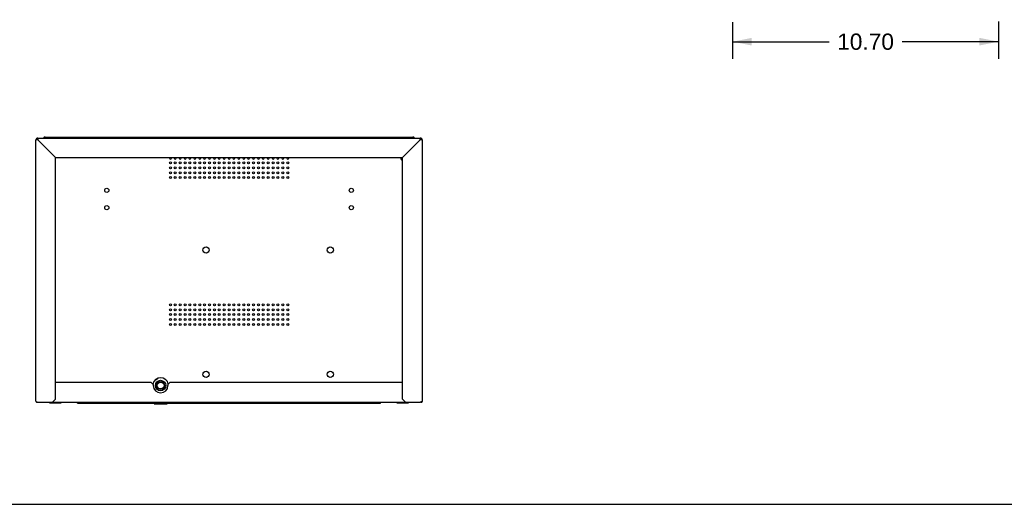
# Model space of a CAD drawing. Header units: inches. Extents: x 0 to 131, y 0 to 85.
# Tile 2 of 10: x 26 to 65, y 0 to 20. Entities that reach past the tile are written whole.
import ezdxf

# ---------------------------------------------------------------- set-up
doc = ezdxf.new("R2010")
doc.units = ezdxf.units.IN
doc.header["$LTSCALE"] = 7.192308
doc.header["$MEASUREMENT"] = 0
doc.layers.get('0').update_dxf_attribs({"linetype": 'CONTINUOUS'})
doc.layers.add('DIMENSIONS', color=7, linetype='CONTINUOUS')
doc.styles.get("Standard").update_dxf_attribs({"font": 'arial.ttf'})
doc.dimstyles.new('DIMSTYLE_1', dxfattribs={"dimtxt": 0.653846, "dimasz": 0.769231, "dimexe": 0.09, "dimexo": 0.07, "dimgap": 0.0425, "dimtad": 0, "dimtih": 1, "dimtoh": 1, "dimzin": 4, "dimdsep": 46, "dimtxsty": 'Standard', "dimblk": '_FILLED', "dimblk1": '_FILLED', "dimblk2": '_FILLED', "dimcen": 0.09, "dimazin": 1, "dimtfac": 1, "dimtdec": 3, "dimtofl": 0, "dimtmove": 0, "dimatfit": 3, "dimldrblk": '_FILLED', "dimfxl": 0, "dimtolj": 1, "dimtzin": 4, "dimarcsym": 0})

# ---------------------------------------------------------------- blocks, each defined once
blk = doc.blocks.new('_FILLED')
at = {"color": 0, "linetype": 'ByBlock'}
blk.add_solid([(0, 0), (-1, 0.2), (-1, -0.2)], dxfattribs=at)
blk = doc.blocks.new('*D3')
at = {"layer": 'DIMENSIONS', "color": 2, "linetype": 'Continuous'}
for p, q in [((64.961, 19.431), (64.961, 17.924)), ((54.26, 19.404), (54.26, 17.924)), ((54.26, 18.616), (58.141, 18.616)), ((64.961, 18.616), (61.08, 18.616))]:
    blk.add_line(p, q, dxfattribs=at)
at = {"layer": 'DIMENSIONS', "color": 2, "linetype": 'Continuous', "xscale": 0.7692307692, "yscale": 0.7692307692, "zscale": 0.7692307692, "rotation": 180}
blk.add_blockref('_FILLED', (54.26, 18.616), dxfattribs=at)
at = {"layer": 'DIMENSIONS', "color": 2, "linetype": 'Continuous', "xscale": 0.7692307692, "yscale": 0.7692307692, "zscale": 0.7692307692}
blk.add_blockref('_FILLED', (64.961, 18.616), dxfattribs=at)
at = {"layer": 'DIMENSIONS', "color": 2, "linetype": 'Continuous', "insert": (59.61, 18.943), "char_height": 0.6538, "width": 2.28482, "attachment_point": 2, "line_spacing_factor": 0.9}
blk.add_mtext('10.70', dxfattribs=at)

msp = doc.modelspace()

# ---------------------------------------------------------------- linework, layer by layer
at = {"color": 7, "linetype": 'Continuous'}
for p, q in [((26.2912, 14.7396), (26.2912, 14.6608)), ((26.2912, 14.7396), (41.6849, 14.7396)), ((26.5865, 14.7789), (41.3897, 14.7789)), ((29.4605, 14.7396), (29.4605, 14.7789)), ((30.0511, 14.7789), (30.0511, 14.7396)), ((37.9251, 14.7396), (37.9251, 14.7789)), ((38.5156, 14.7789), (38.5156, 14.7396)), ((41.6849, 14.6608), (41.6849, 14.7396)), ((26.2125, 4.149), (26.2125, 14.6608)), ((26.2912, 14.6608), (26.2125, 14.6608)), ((26.2912, 14.6608), (26.9999, 13.9522)), ((41.6849, 14.6608), (40.9763, 13.9522)), ((41.7637, 14.6608), (41.6849, 14.6608)), ((41.7637, 14.6608), (41.7637, 4.149)), ((26.9999, 4.2278), (26.9999, 13.9522)), ((26.9999, 13.9522), (40.9763, 13.9522)), ((40.9763, 4.2278), (40.9763, 13.9522)), ((30.8582, 4.897), (26.9999, 4.897)), ((30.8582, 4.897), (30.9369, 4.8183)), ((30.9245, 4.8424), (30.9245, 4.8307)), ((30.9369, 4.8183), (30.9369, 4.7789)), ((31.0219, 5.0128), (31.1339, 5.0775)), ((31.4429, 5.0126), (31.33, 5.0778)), ((31.5275, 4.8183), (31.6062, 4.897)), ((31.5275, 4.8183), (31.5275, 4.7789)), ((31.5399, 4.8307), (31.5399, 4.8424)), ((40.9763, 4.897), (31.6062, 4.897)), ((26.271, 4.1161), (26.2912, 4.1096)), ((26.2912, 4.1096), (41.6849, 4.1096)), ((26.7635, 4.0781), (26.7635, 4.1096)), ((26.7635, 4.0781), (27.2363, 4.0781)), ((26.8817, 4.0781), (26.8817, 4.1096)), ((26.9999, 4.2278), (26.8818, 4.1096)), ((27.1181, 4.0781), (27.1181, 4.1096)), ((27.2363, 4.0781), (27.2363, 4.1096)), ((27.8857, 4.0703), (27.8857, 4.1096)), ((27.8857, 4.0703), (40.0904, 4.0703)), ((28.3582, 4.0703), (28.3582, 4.1096)), ((28.9304, 4.1041), (28.929, 4.09)), ((28.929, 4.09), (28.929, 4.086)), ((29.2046, 4.09), (28.929, 4.09)), ((28.929, 4.086), (29.2046, 4.086)), ((29.2032, 4.1041), (29.2046, 4.09)), ((29.2046, 4.09), (29.2046, 4.086)), ((30.9684, 4.0703), (30.9684, 4.0467)), ((30.9684, 4.0467), (31.496, 4.0467)), ((31.496, 4.0703), (31.496, 4.0467)), ((32.2769, 4.1041), (32.2755, 4.09)), ((32.5511, 4.09), (32.2755, 4.09)), ((32.2755, 4.09), (32.2755, 4.086)), ((32.2755, 4.086), (32.5511, 4.086)), ((32.5497, 4.1041), (32.5511, 4.09)), ((32.5511, 4.09), (32.5511, 4.086)), ((35.6234, 4.1041), (35.6219, 4.09)), ((35.8975, 4.09), (35.6219, 4.09)), ((35.6219, 4.09), (35.6219, 4.086)), ((35.6219, 4.086), (35.8975, 4.086)), ((35.8961, 4.1041), (35.8975, 4.09)), ((35.8975, 4.09), (35.8975, 4.086)), ((39.618, 4.0703), (39.618, 4.1096)), ((40.0904, 4.0703), (40.0904, 4.1096)), ((40.7399, 4.0781), (40.7399, 4.1096)), ((40.7399, 4.0781), (41.2127, 4.0781)), ((40.8581, 4.0781), (40.8581, 4.1096)), ((41.0944, 4.1096), (40.9763, 4.2278)), ((41.0945, 4.0781), (41.0945, 4.1096)), ((41.2127, 4.0781), (41.2127, 4.1096)), ((41.7055, 4.1163), (41.6849, 4.1096)), ((0, 0), (130.7692, 0))]:
    msp.add_line(p, q, dxfattribs=at)
for points in [[(26.5603, 14.7396), (26.5619, 14.7439), (26.5668, 14.7559)], [(26.5668, 14.7559), (26.5717, 14.7657), (26.5767, 14.7729), (26.5816, 14.7774), (26.5865, 14.7789)], [(41.3897, 14.7789), (41.3946, 14.7774), (41.3995, 14.7729), (41.4044, 14.7657), (41.4093, 14.7559)], [(41.4093, 14.7559), (41.4143, 14.7439), (41.4158, 14.7396)], [(26.2125, 4.149), (26.2151, 4.1425), (26.2229, 4.136), (26.2356, 4.1293), (26.2521, 4.1227), (26.271, 4.1161)], [(41.7637, 4.149), (41.761, 4.1425), (41.7532, 4.1359), (41.7407, 4.1294), (41.7245, 4.1228), (41.7055, 4.1163)]]:
    msp.add_lwpolyline(points, dxfattribs=at)
for centre, radius in [((31.6259, 13.7356), 0.0394), ((31.6259, 13.5388), 0.0394), ((31.8227, 13.7356), 0.0394), ((31.8227, 13.5388), 0.0394), ((32.0196, 13.7356), 0.0394), ((32.0196, 13.5388), 0.0394), ((32.2164, 13.7356), 0.0394), ((32.2164, 13.5388), 0.0394), ((32.4133, 13.7356), 0.0394), ((32.4133, 13.5388), 0.0394), ((32.6101, 13.7356), 0.0394), ((32.6101, 13.5388), 0.0394), ((32.807, 13.7356), 0.0394), ((32.807, 13.5388), 0.0394), ((33.0038, 13.7356), 0.0394), ((33.0038, 13.5388), 0.0394), ((33.2007, 13.7356), 0.0394), ((33.2007, 13.5388), 0.0394), ((33.3975, 13.7356), 0.0394), ((33.3975, 13.5388), 0.0394), ((33.5944, 13.7356), 0.0394), ((33.5944, 13.5388), 0.0394), ((33.7912, 13.7356), 0.0394), ((33.7912, 13.5388), 0.0394), ((33.9881, 13.7356), 0.0394), ((33.9881, 13.5388), 0.0394), ((34.1849, 13.7356), 0.0394), ((34.1849, 13.5388), 0.0394), ((34.3818, 13.7356), 0.0394), ((34.3818, 13.5388), 0.0394), ((34.5786, 13.7356), 0.0394), ((34.5786, 13.5388), 0.0394), ((34.7755, 13.7356), 0.0394), ((34.7755, 13.5388), 0.0394), ((34.9723, 13.7356), 0.0394), ((34.9723, 13.5388), 0.0394), ((35.1692, 13.7356), 0.0394), ((35.1692, 13.5388), 0.0394), ((35.366, 13.7356), 0.0394), ((35.366, 13.5388), 0.0394), ((35.5629, 13.7356), 0.0394), ((35.5629, 13.5388), 0.0394), ((35.7597, 13.7356), 0.0394), ((35.7597, 13.5388), 0.0394), ((35.9566, 13.7356), 0.0394), ((35.9566, 13.5388), 0.0394), ((36.1534, 13.7356), 0.0394), ((36.1534, 13.5388), 0.0394), ((36.3503, 13.7356), 0.0394), ((36.3503, 13.5388), 0.0394), ((31.6259, 13.3419), 0.0394), ((31.6259, 13.1451), 0.0394), ((31.8227, 13.3419), 0.0394), ((31.8227, 13.1451), 0.0394), ((32.0196, 13.3419), 0.0394), ((32.0196, 13.1451), 0.0394), ((32.2164, 13.3419), 0.0394), ((32.2164, 13.1451), 0.0394), ((32.4133, 13.3419), 0.0394), ((32.4133, 13.1451), 0.0394), ((32.6101, 13.3419), 0.0394), ((32.6101, 13.1451), 0.0394), ((32.807, 13.3419), 0.0394), ((32.807, 13.1451), 0.0394), ((33.0038, 13.3419), 0.0394), ((33.0038, 13.1451), 0.0394), ((33.2007, 13.3419), 0.0394), ((33.2007, 13.1451), 0.0394), ((33.3975, 13.3419), 0.0394), ((33.3975, 13.1451), 0.0394), ((33.5944, 13.3419), 0.0394), ((33.5944, 13.1451), 0.0394), ((33.7912, 13.3419), 0.0394), ((33.7912, 13.1451), 0.0394), ((33.9881, 13.3419), 0.0394), ((33.9881, 13.1451), 0.0394), ((34.1849, 13.3419), 0.0394), ((34.1849, 13.1451), 0.0394), ((34.3818, 13.3419), 0.0394), ((34.3818, 13.1451), 0.0394), ((34.5786, 13.3419), 0.0394), ((34.5786, 13.1451), 0.0394), ((34.7755, 13.3419), 0.0394), ((34.7755, 13.1451), 0.0394), ((34.9723, 13.3419), 0.0394), ((34.9723, 13.1451), 0.0394), ((35.1692, 13.3419), 0.0394), ((35.1692, 13.1451), 0.0394), ((35.366, 13.3419), 0.0394), ((35.366, 13.1451), 0.0394), ((35.5629, 13.3419), 0.0394), ((35.5629, 13.1451), 0.0394), ((35.7597, 13.3419), 0.0394), ((35.7597, 13.1451), 0.0394), ((35.9566, 13.3419), 0.0394), ((35.9566, 13.1451), 0.0394), ((36.1534, 13.3419), 0.0394), ((36.1534, 13.1451), 0.0394), ((36.3503, 13.3419), 0.0394), ((36.3503, 13.1451), 0.0394), ((29.0668, 12.6328), 0.0846), ((38.9093, 12.6328), 0.0846), ((29.0668, 11.938), 0.0846), ((38.9093, 11.938), 0.0846), ((33.0629, 10.2317), 0.128), ((38.0629, 10.2317), 0.128), ((31.6259, 8.027), 0.0394), ((31.8227, 8.027), 0.0394), ((32.0196, 8.027), 0.0394), ((32.2164, 8.027), 0.0394), ((32.4133, 8.027), 0.0394), ((32.6101, 8.027), 0.0394), ((32.807, 8.027), 0.0394), ((33.0038, 8.027), 0.0394), ((33.2007, 8.027), 0.0394), ((33.3975, 8.027), 0.0394), ((33.5944, 8.027), 0.0394), ((33.7912, 8.027), 0.0394), ((33.9881, 8.027), 0.0394), ((34.1849, 8.027), 0.0394), ((34.3818, 8.027), 0.0394), ((34.5786, 8.027), 0.0394), ((34.7755, 8.027), 0.0394), ((34.9723, 8.027), 0.0394), ((35.1692, 8.027), 0.0394), ((35.366, 8.027), 0.0394), ((35.5629, 8.027), 0.0394), ((35.7597, 8.027), 0.0394), ((35.9566, 8.027), 0.0394), ((36.1534, 8.027), 0.0394), ((36.3503, 8.027), 0.0394), ((31.6259, 7.8301), 0.0394), ((31.6259, 7.6333), 0.0394), ((31.8227, 7.8301), 0.0394), ((31.8227, 7.6333), 0.0394), ((32.0196, 7.8301), 0.0394), ((32.0196, 7.6333), 0.0394), ((32.2164, 7.8301), 0.0394), ((32.2164, 7.6333), 0.0394), ((32.4133, 7.8301), 0.0394), ((32.4133, 7.6333), 0.0394), ((32.6101, 7.8301), 0.0394), ((32.6101, 7.6333), 0.0394), ((32.807, 7.8301), 0.0394), ((32.807, 7.6333), 0.0394), ((33.0038, 7.8301), 0.0394), ((33.0038, 7.6333), 0.0394), ((33.2007, 7.8301), 0.0394), ((33.2007, 7.6333), 0.0394), ((33.3975, 7.8301), 0.0394), ((33.3975, 7.6333), 0.0394), ((33.5944, 7.8301), 0.0394), ((33.5944, 7.6333), 0.0394), ((33.7912, 7.8301), 0.0394), ((33.7912, 7.6333), 0.0394), ((33.9881, 7.8301), 0.0394), ((33.9881, 7.6333), 0.0394), ((34.1849, 7.8301), 0.0394), ((34.1849, 7.6333), 0.0394), ((34.3818, 7.8301), 0.0394), ((34.3818, 7.6333), 0.0394), ((34.5786, 7.8301), 0.0394), ((34.5786, 7.6333), 0.0394), ((34.7755, 7.8301), 0.0394), ((34.7755, 7.6333), 0.0394), ((34.9723, 7.8301), 0.0394), ((34.9723, 7.6333), 0.0394), ((35.1692, 7.8301), 0.0394), ((35.1692, 7.6333), 0.0394), ((35.366, 7.8301), 0.0394), ((35.366, 7.6333), 0.0394), ((35.5629, 7.8301), 0.0394), ((35.5629, 7.6333), 0.0394), ((35.7597, 7.8301), 0.0394), ((35.7597, 7.6333), 0.0394), ((35.9566, 7.8301), 0.0394), ((35.9566, 7.6333), 0.0394), ((36.1534, 7.8301), 0.0394), ((36.1534, 7.6333), 0.0394), ((36.3503, 7.8301), 0.0394), ((36.3503, 7.6333), 0.0394), ((31.6259, 7.4364), 0.0394), ((31.6259, 7.2396), 0.0394), ((31.8227, 7.4364), 0.0394), ((31.8227, 7.2396), 0.0394), ((32.0196, 7.4364), 0.0394), ((32.0196, 7.2396), 0.0394), ((32.2164, 7.4364), 0.0394), ((32.2164, 7.2396), 0.0394), ((32.4133, 7.4364), 0.0394), ((32.4133, 7.2396), 0.0394), ((32.6101, 7.4364), 0.0394), ((32.6101, 7.2396), 0.0394), ((32.807, 7.4364), 0.0394), ((32.807, 7.2396), 0.0394), ((33.0038, 7.4364), 0.0394), ((33.0038, 7.2396), 0.0394), ((33.2007, 7.4364), 0.0394), ((33.2007, 7.2396), 0.0394), ((33.3975, 7.4364), 0.0394), ((33.3975, 7.2396), 0.0394), ((33.5944, 7.4364), 0.0394), ((33.5944, 7.2396), 0.0394), ((33.7912, 7.4364), 0.0394), ((33.7912, 7.2396), 0.0394), ((33.9881, 7.4364), 0.0394), ((33.9881, 7.2396), 0.0394), ((34.1849, 7.4364), 0.0394), ((34.1849, 7.2396), 0.0394), ((34.3818, 7.4364), 0.0394), ((34.3818, 7.2396), 0.0394), ((34.5786, 7.4364), 0.0394), ((34.5786, 7.2396), 0.0394), ((34.7755, 7.4364), 0.0394), ((34.7755, 7.2396), 0.0394), ((34.9723, 7.4364), 0.0394), ((34.9723, 7.2396), 0.0394), ((35.1692, 7.4364), 0.0394), ((35.1692, 7.2396), 0.0394), ((35.366, 7.4364), 0.0394), ((35.366, 7.2396), 0.0394), ((35.5629, 7.4364), 0.0394), ((35.5629, 7.2396), 0.0394), ((35.7597, 7.4364), 0.0394), ((35.7597, 7.2396), 0.0394), ((35.9566, 7.4364), 0.0394), ((35.9566, 7.2396), 0.0394), ((36.1534, 7.4364), 0.0394), ((36.1534, 7.2396), 0.0394), ((36.3503, 7.4364), 0.0394), ((36.3503, 7.2396), 0.0394), ((33.0629, 5.2317), 0.128), ((38.0629, 5.2317), 0.128), ((31.2322, 4.7789), 0.2106), ((31.2322, 4.7789), 0.1575), ((31.2322, 4.7789), 0.1423), ((31.2322, 4.7789), 0.1378)]:
    msp.add_circle(centre, radius, dxfattribs=at)
for centre, radius, start, end in [((26.2912, 14.6608), 0.0787, 90, 180), ((26.2912, 14.6608), 0.0394, 90, 180), ((26.3306, 14.6215), 0.0787, 120.11182, 149.88818), ((26.5865, 14.7002), 0.0787, 90, 149.86602), ((41.3897, 14.7002), 0.0787, 30.13395, 90), ((41.6849, 14.6608), 0.0787, 0, 90), ((41.6849, 14.6608), 0.0394, 0, 90), ((41.6456, 14.6215), 0.0787, 30.11182, 59.88818), ((31.6259, 13.9325), 0.0394, 149.86476, 30.13908), ((31.8227, 13.9325), 0.0394, 149.86476, 30.13908), ((32.0196, 13.9325), 0.0394, 149.86476, 30.13908), ((32.2164, 13.9325), 0.0394, 149.86476, 30.13908), ((32.4133, 13.9325), 0.0394, 149.86476, 30.13908), ((32.6101, 13.9325), 0.0394, 149.86476, 30.13908), ((32.807, 13.9325), 0.0394, 149.86476, 30.13908), ((33.0038, 13.9325), 0.0394, 149.86476, 30.13908), ((33.2007, 13.9325), 0.0394, 149.86476, 30.13908), ((33.3975, 13.9325), 0.0394, 149.86476, 30.13908), ((33.5944, 13.9325), 0.0394, 149.86476, 30.13908), ((33.7912, 13.9325), 0.0394, 149.86476, 30.13908), ((33.9881, 13.9325), 0.0394, 149.86476, 30.13908), ((34.1849, 13.9325), 0.0394, 149.86476, 30.13908), ((34.3818, 13.9325), 0.0394, 149.86476, 30.13908), ((34.5786, 13.9325), 0.0394, 149.86476, 30.13908), ((34.7755, 13.9325), 0.0394, 149.86476, 30.13908), ((34.9723, 13.9325), 0.0394, 149.86476, 30.13908), ((35.1692, 13.9325), 0.0394, 149.86476, 30.13908), ((35.366, 13.9325), 0.0394, 149.86476, 30.13908), ((35.5629, 13.9325), 0.0394, 149.86476, 30.13908), ((35.7597, 13.9325), 0.0394, 149.86476, 30.13908), ((35.9566, 13.9325), 0.0394, 149.86476, 30.13908), ((36.1534, 13.9325), 0.0394, 149.86476, 30.13908), ((36.3503, 13.9325), 0.0394, 149.86476, 30.13908), ((41.0156, 13.9325), 0.116, 170.22667, 250.14367), ((41.0156, 13.9325), 0.0846, 168.39412, 242.17836), ((31.2322, 4.7789), 0.315, 9.87528, 170.12343), ((31.2322, 4.7789), 0.2953, 180, 360), ((26.2519, 4.149), 0.0394, 180, 301.76097), ((41.7243, 4.149), 0.0394, 238.20128, 360)]:
    msp.add_arc(centre, radius, start, end, dxfattribs=at)

# ---------------------------------------------------------------- dimensions: what is measured, and where the dimension line sits
at = {"layer": 'DIMENSIONS', "color": 2, "linetype": 'Continuous'}
dim = msp.add_linear_dim(base=(64.9606, 18.6161), p1=(54.2598, 19.474), p2=(64.9606, 19.5006), dimstyle='DIMSTYLE_1', dxfattribs=at)
dim.commit()
dim.dimension.update_dxf_attribs({"geometry": '*D3', "text_midpoint": (59.638, 18.6125), "dimtype": 160})

doc.saveas('drawing.dxf')
